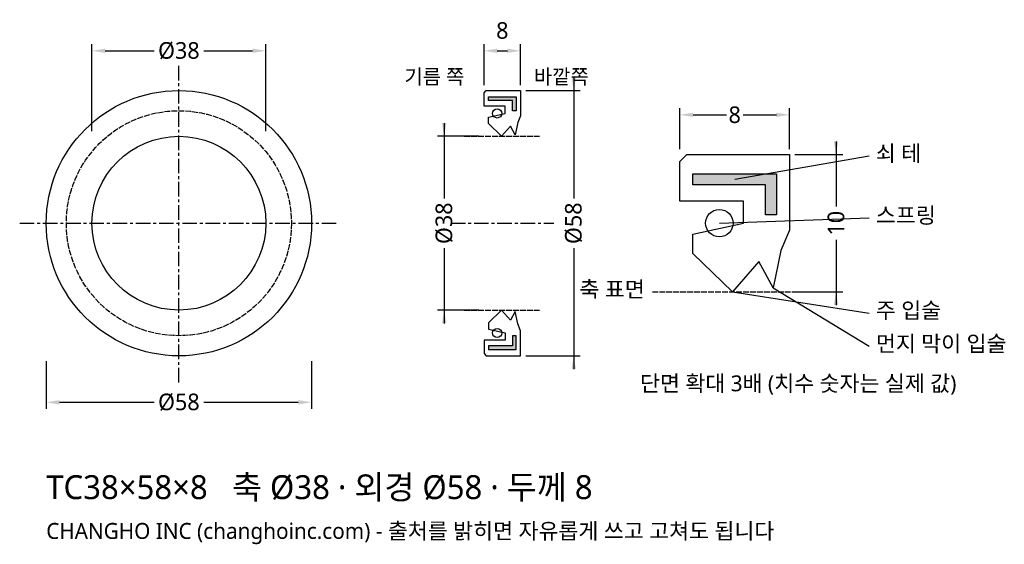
# Model space of a CAD drawing. Header units: millimetres. Extents: x -35 to 180, y -70 to 45.
import ezdxf

# ---------------------------------------------------------------- set-up
doc = ezdxf.new("R2010")
doc.units = ezdxf.units.MM
doc.linetypes.add('CENTER', pattern=[5.08, 3.175, -0.635, 0.635, -0.635])
doc.linetypes.add('DASHED', pattern=[1.524, 1.27, -0.254])
for name, color, linetype in [('문자', 7, 'CONTINUOUS'), ('쇠테', 8, 'CONTINUOUS'), ('숨은선', 3, 'DASHED'), ('외형선', 7, 'CONTINUOUS'), ('중심선', 1, 'CENTER'), ('치수', 4, 'CONTINUOUS')]:
    doc.layers.add(name, color=color, linetype=linetype)
doc.styles.add('CH_KOR', font='malgun.ttf')
doc.dimstyles.new('CH_DIM', dxfattribs={"dimtxt": 2.5, "dimasz": 2, "dimexe": 1, "dimexo": 0.8, "dimgap": 0.8, "dimtad": 1, "dimdec": 1, "dimdsep": 46, "dimtxsty": 'CH_KOR', "dimcen": 2.5, "dimclrd": 4, "dimclre": 4, "dimclrt": 4, "dimazin": 3, "dimtfac": 1, "dimtmove": 0, "dimatfit": 3})

# ---------------------------------------------------------------- blocks, each defined once
blk = doc.blocks.new('_CLOSEDFILLED')
at = {"color": 0, "linetype": 'BYBLOCK'}
blk.add_solid([(-1, 0.164), (0, 0), (-1, -0.164)], dxfattribs=at)
blk = doc.blocks.new('*D1')
at = {"color": 4}
for p, q in [((-29, -30.16), (-29, -40.6)), ((29, -30.16), (29, -40.6)), ((-26.1, -39.15), (-5.4375, -39.15)), ((5.4375, -39.15), (26.1, -39.15))]:
    blk.add_line(p, q, dxfattribs=at)
at = {"layer": 'Defpoints'}
for p in [(-29, -29), (29, -29), (-29, -39.15)]:
    blk.add_point(p, dxfattribs=at)
at = {"layer": '치수', "color": 4, "xscale": 2.9, "yscale": 2.9, "rotation": 180}
blk.add_blockref('_CLOSEDFILLED', (-29, -39.15), dxfattribs=at)
at = {"layer": '치수', "color": 4, "xscale": 2.9, "yscale": 2.9}
blk.add_blockref('_CLOSEDFILLED', (29, -39.15), dxfattribs=at)
at = {"layer": '치수', "color": 4, "insert": (0, -39.15), "char_height": 3.625, "attachment_point": 5, "style": 'CH_KOR'}
blk.add_mtext('Ø58', dxfattribs=at)
blk = doc.blocks.new('*D2')
at = {"color": 4}
for p, q in [((-19, 20.16), (-19, 39.15)), ((19, 20.16), (19, 39.15)), ((-16.1, 37.7), (-5.4375, 37.7)), ((5.4375, 37.7), (16.1, 37.7))]:
    blk.add_line(p, q, dxfattribs=at)
at = {"layer": 'Defpoints'}
for p in [(-19, 37.7), (-19, 19), (19, 19)]:
    blk.add_point(p, dxfattribs=at)
at = {"layer": '치수', "color": 4, "xscale": 2.9, "yscale": 2.9, "rotation": 180}
blk.add_blockref('_CLOSEDFILLED', (-19, 37.7), dxfattribs=at)
at = {"layer": '치수', "color": 4, "xscale": 2.9, "yscale": 2.9}
blk.add_blockref('_CLOSEDFILLED', (19, 37.7), dxfattribs=at)
at = {"layer": '치수', "color": 4, "insert": (0, 37.7), "char_height": 3.625, "attachment_point": 5, "style": 'CH_KOR'}
blk.add_mtext('Ø38', dxfattribs=at)
blk = doc.blocks.new('*D3')
at = {"color": 4}
for p, q in [((66.7, 30.16), (66.7, 39.15)), ((74.7, 30.16), (74.7, 39.15)), ((69.6, 37.7), (71.8, 37.7))]:
    blk.add_line(p, q, dxfattribs=at)
at = {"layer": 'Defpoints'}
for p in [(66.7, 37.7), (66.7, 29), (74.7, 29)]:
    blk.add_point(p, dxfattribs=at)
at = {"layer": '치수', "color": 4, "xscale": 2.9, "yscale": 2.9, "rotation": 180}
blk.add_blockref('_CLOSEDFILLED', (66.7, 37.7), dxfattribs=at)
at = {"layer": '치수', "color": 4, "xscale": 2.9, "yscale": 2.9}
blk.add_blockref('_CLOSEDFILLED', (74.7, 37.7), dxfattribs=at)
at = {"layer": '치수', "color": 4, "insert": (70.7, 42.1225), "char_height": 3.625, "attachment_point": 5, "style": 'CH_KOR'}
blk.add_mtext('8', dxfattribs=at)
blk = doc.blocks.new('*D4')
at = {"color": 4}
for p, q in [((86.3, 31.9), (86.3, 5.4375)), ((75.86, 29), (87.75, 29)), ((86.3, -5.4375), (86.3, -31.9)), ((75.86, -29), (87.75, -29))]:
    blk.add_line(p, q, dxfattribs=at)
at = {"layer": 'Defpoints'}
for p in [(74.7, 29), (86.3, 29), (74.7, -29)]:
    blk.add_point(p, dxfattribs=at)
at = {"layer": '치수', "color": 4, "xscale": 2.9, "yscale": 2.9}
for p, rotation in [((86.3, 29), 270), ((86.3, -29), 90)]:
    blk.add_blockref('_CLOSEDFILLED', p, dxfattribs=dict(at, rotation=rotation))
at = {"layer": '치수', "color": 4, "insert": (86.3, 0), "char_height": 3.625, "attachment_point": 5, "rotation": 90, "style": 'CH_KOR'}
blk.add_mtext('Ø58', dxfattribs=at)
blk = doc.blocks.new('*D5')
at = {"color": 4}
for p, q in [((58, 21.9), (58, 5.4375)), ((65.54, 19), (56.55, 19)), ((58, -5.4375), (58, -21.9)), ((65.54, -19), (56.55, -19))]:
    blk.add_line(p, q, dxfattribs=at)
at = {"layer": 'Defpoints'}
for p in [(58, 19), (66.7, 19), (66.7, -19)]:
    blk.add_point(p, dxfattribs=at)
at = {"layer": '치수', "color": 4, "xscale": 2.9, "yscale": 2.9}
for p, rotation in [((58, 19), 270), ((58, -19), 90)]:
    blk.add_blockref('_CLOSEDFILLED', p, dxfattribs=dict(at, rotation=rotation))
at = {"layer": '치수', "color": 4, "insert": (58, 0), "char_height": 3.625, "attachment_point": 5, "rotation": 90, "style": 'CH_KOR'}
blk.add_mtext('Ø38', dxfattribs=at)
blk = doc.blocks.new('*D6')
at = {"color": 4}
for p, q in [((109.5, 16.16), (109.5, 25.15)), ((112.4, 23.7), (119.6875, 23.7)), ((123.3125, 23.7), (130.6, 23.7)), ((133.5, 16.16), (133.5, 25.15))]:
    blk.add_line(p, q, dxfattribs=at)
at = {"layer": 'Defpoints'}
for p in [(109.5, 23.7), (109.5, 15), (133.5, 15)]:
    blk.add_point(p, dxfattribs=at)
at = {"layer": '치수', "color": 4, "xscale": 2.9, "yscale": 2.9, "rotation": 180}
blk.add_blockref('_CLOSEDFILLED', (109.5, 23.7), dxfattribs=at)
at = {"layer": '치수', "color": 4, "xscale": 2.9, "yscale": 2.9}
blk.add_blockref('_CLOSEDFILLED', (133.5, 23.7), dxfattribs=at)
at = {"layer": '치수', "color": 4, "insert": (121.5, 23.7), "char_height": 3.625, "attachment_point": 5, "style": 'CH_KOR'}
blk.add_mtext('8', dxfattribs=at)
blk = doc.blocks.new('*D7')
at = {"color": 4}
for p, q in [((143.65, 17.9), (143.65, 3.625)), ((134.66, 15), (145.1, 15)), ((143.65, -3.625), (143.65, -17.9)), ((134.66, -15), (145.1, -15))]:
    blk.add_line(p, q, dxfattribs=at)
at = {"layer": 'Defpoints'}
for p in [(133.5, 15), (143.65, 15), (133.5, -15)]:
    blk.add_point(p, dxfattribs=at)
at = {"layer": '치수', "color": 4, "xscale": 2.9, "yscale": 2.9}
for p, rotation in [((143.65, 15), 270), ((143.65, -15), 90)]:
    blk.add_blockref('_CLOSEDFILLED', p, dxfattribs=dict(at, rotation=rotation))
at = {"layer": '치수', "color": 4, "insert": (143.65, 0), "char_height": 3.625, "attachment_point": 5, "rotation": 90, "style": 'CH_KOR'}
blk.add_mtext('10', dxfattribs=at)

msp = doc.modelspace()

# ---------------------------------------------------------------- hatches: boundary and pattern name
at = {"layer": '쇠테'}
for points in [[(67.66, 27.6), (73.74, 27.6), (73.74, 24.6), (72.94, 24.6), (72.94, 26.8), (67.66, 26.8)], [(112.38, 10.8), (130.62, 10.8), (130.62, 1.8), (128.22, 1.8), (128.22, 8.4), (112.38, 8.4)], [(67.66, -27.6), (73.74, -27.6), (73.74, -24.6), (72.94, -24.6), (72.94, -26.8), (67.66, -26.8)]]:
    msp.add_hatch(color=8, dxfattribs=at).paths.add_polyline_path(points)

# ---------------------------------------------------------------- linework, layer by layer
for points in [[(67.66, 27.6), (73.74, 27.6), (73.74, 24.6), (72.94, 24.6), (72.94, 26.8), (67.66, 26.8)], [(112.38, 10.8), (130.62, 10.8), (130.62, 1.8), (128.22, 1.8), (128.22, 8.4), (112.38, 8.4)], [(67.66, -27.6), (73.74, -27.6), (73.74, -24.6), (72.94, -24.6), (72.94, -26.8), (67.66, -26.8)]]:
    msp.add_lwpolyline(points, close=True, dxfattribs=at)
at = {"layer": '숨은선'}
for p, q in [((62.35, 19), (79.05, 19)), ((103.5, -15), (139.5, -15)), ((62.35, -19), (79.05, -19))]:
    msp.add_line(p, q, dxfattribs=at)
msp.add_circle((0, 0), 24.6, dxfattribs=at)
at = {"layer": '외형선'}
for points in [[(66.7, 28.5), (67.2, 29), (74.7, 29), (74.7, 23.5), (74.06, 22), (73.5, 19.3), (72.46, 21.2), (70.54, 19), (67.66, 21.8), (67.66, 23.2), (71.34, 24), (71.34, 25.6), (66.7, 25.6)], [(109.5, 13.5), (111, 15), (133.5, 15), (133.5, -1.5), (131.58, -6), (129.9, -14.1), (126.78, -8.4), (121.02, -15), (112.38, -6.6), (112.38, -2.4), (123.42, 0), (123.42, 4.8), (109.5, 4.8)], [(66.7, -28.5), (67.2, -29), (74.7, -29), (74.7, -23.5), (74.06, -22), (73.5, -19.3), (72.46, -21.2), (70.54, -19), (67.66, -21.8), (67.66, -23.2), (71.34, -24), (71.34, -25.6), (66.7, -25.6)]]:
    msp.add_lwpolyline(points, close=True, dxfattribs=at)
for centre, radius in [((0, 0), 29), ((69.58, 24), 1), ((0, 0), 19), ((118.14, 0), 3), ((69.58, -24), 1)]:
    msp.add_circle(centre, radius, dxfattribs=at)
at = {"layer": '중심선'}
for p, q in [((0, -34.8), (0, 34.8)), ((-34.8, 0), (34.8, 0)), ((59.45, 0), (81.95, 0))]:
    msp.add_line(p, q, dxfattribs=at)
at = {"layer": '치수'}
for p, q in [((121.5, 9.6), (150.9, 14.71)), ((118.14, 0), (150.9, 1.16)), ((121.02, -15), (150.9, -19.64)), ((129.9, -14.1), (150.9, -26.89))]:
    msp.add_line(p, q, dxfattribs=at)

# ---------------------------------------------------------------- texts
at = {"layer": '문자', "style": 'CH_KOR'}
for s, height, p in [('기름 쪽', 3.19, (49.3, 30.45)), ('바깥쪽', 3.19, (77.6, 30.45)), ('쇠 테', 3.48, (152.35, 13.55)), ('스프링', 3.48, (152.35, 0)), ('축 표면', 3.48, (87.55, -16.16)), ('주 입술', 3.48, (152.35, -20.8)), ('먼지 막이 입술', 3.48, (152.35, -28.05)), ('단면 확대 3배 (치수 숫자는 실제 값)', 3.48, (100.8, -36.75)), ('TC38×58×8   축 Ø38 · 외경 Ø58 · 두께 8', 5.22, (-29, -60.32)), ('CHANGHO INC (changhoinc.com) - 출처를 밝히면 자유롭게 쓰고 고쳐도 됩니다', 3.48, (-29, -69.02))]:
    msp.add_text(s, height=height, dxfattribs=at).set_placement(p)

# ---------------------------------------------------------------- dimensions: what is measured, and where the dimension line sits
at = {"layer": '치수'}
dim = msp.add_linear_dim(base=(66.7, 37.7), p1=(66.7, 29), p2=(74.7, 29), dimstyle='CH_DIM', override={"dimscale": 1.45}, dxfattribs=at)
dim.commit()
dim.dimension.update_dxf_attribs({"geometry": '*D3', "text_midpoint": (70.7, 42.12)})
for base, p1, p2, text, picture, middle in [((-19, 37.7), (-19, 19), (19, 19), 'Ø38', '*D2', (0, 37.7)), ((109.5, 23.7), (109.5, 15), (133.5, 15), '8', '*D6', (121.5, 23.7)), ((-29, -39.15), (-29, -29), (29, -29), 'Ø58', '*D1', (0, -39.15))]:
    dim = msp.add_linear_dim(base=base, p1=p1, p2=p2, text=text, dimstyle='CH_DIM', override={"dimscale": 1.45}, dxfattribs=at)
    dim.commit()
    dim.dimension.update_dxf_attribs({"geometry": picture, "text_midpoint": middle})
for base, p1, p2, text, picture, middle in [((86.3, 29), (74.7, 29), (74.7, -29), 'Ø58', '*D4', (86.3, 0)), ((58, 19), (66.7, 19), (66.7, -19), 'Ø38', '*D5', (58, 0)), ((143.65, 15), (133.5, 15), (133.5, -15), '10', '*D7', (143.65, 0))]:
    dim = msp.add_linear_dim(base=base, p1=p1, p2=p2, angle=90, text=text, dimstyle='CH_DIM', override={"dimscale": 1.45}, dxfattribs=at)
    dim.commit()
    dim.dimension.update_dxf_attribs({"geometry": picture, "text_midpoint": middle})

doc.saveas('drawing.dxf')
